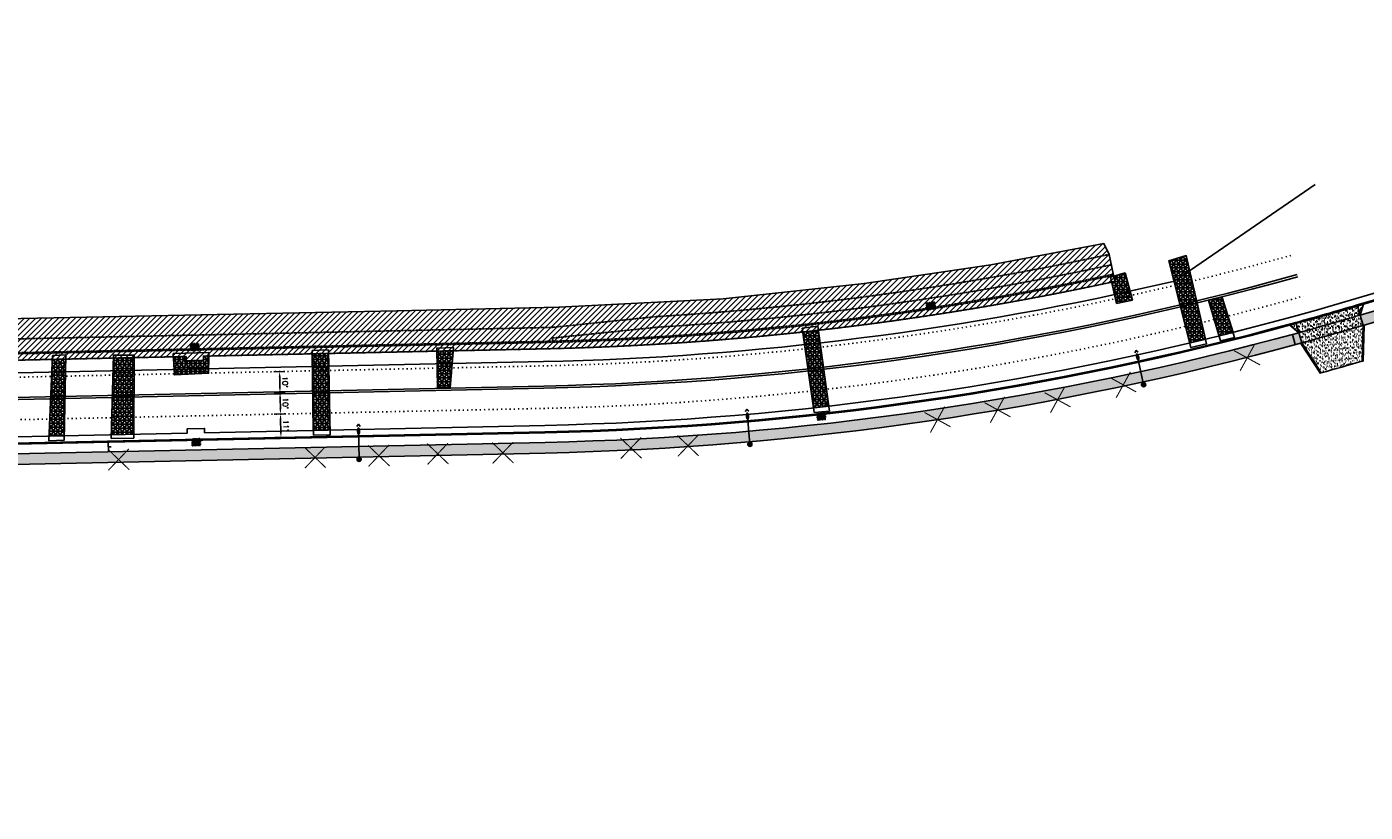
# Model space of a CAD drawing. Extents: x 1490373 to 1515279, y 649283 to 656452.
# Tile 9 of 15: x 1512016 to 1512646, y 652600 to 652970. Entities that reach past the tile are written whole.
import ezdxf

# ---------------------------------------------------------------- set-up
doc = ezdxf.new("R2010")
doc.units = 0
doc.header["$MEASUREMENT"] = 0
doc.header["$PDMODE"] = 34
doc.header["$PDSIZE"] = 0.004
for name, pattern in [('HIDDEN', [0.375, 0.25, -0.125]), ('HIDDEN2', [0.1875, 0.125, -0.0625]), ('motdrum10', [0]), ('motdrum25', [0]), ('pavement_dash', [2, 0.5, -1.5])]:
    doc.linetypes.add(name, pattern=pattern)
for name, color, linetype in [('E-LANELINE', 110, 'Continuous'), ('E-MISC', 51, 'Continuous'), ('MOT-DRUMS', 1, 'Continuous'), ('MOT-SIGNS', 4, 'Continuous'), ('MOT-WORKAREA', 247, 'Continuous'), ('P-CONCRETEAREA', 252, 'Continuous'), ('P-CURB', 6, 'Continuous'), ('P-DRIVE', 1, 'Continuous'), ('P-DRIVEEND', 2, 'Continuous'), ('P-DRIVESTART', 2, 'Continuous'), ('P-FULLDEPTHREPAIR', 252, 'Continuous'), ('P-LABEL', 7, 'Continuous'), ('P-LIGHT-COBRAHEAD', 1, 'Continuous'), ('P-PAVEMENT', 6, 'Continuous'), ('P-SAWCUT', 3, 'Continuous'), ('P-STORM-DISPLAY', 5, 'Continuous'), ('P-TREEREMOVAL', 1, 'Continuous'), ('P-WALK', 4, 'Continuous'), ('SIGN', 7, 'Continuous')]:
    doc.layers.add(name, color=color, linetype=linetype)
doc.styles.get("Standard").update_dxf_attribs({"font": 'simplex.shx'})
doc.dimstyles.new('COEC', dxfattribs={"dimscale": 13.9, "dimtxt": 0.18, "dimasz": 0.18, "dimexe": 0.18, "dimexo": 0.0625, "dimgap": 0.09, "dimtad": 1, "dimzin": 0, "dimdsep": 46, "dimtxsty": 'Standard', "dimcen": 0.09, "dimclrd": 256, "dimclre": 256, "dimclrt": 256, "dimaunit": 1, "dimadec": 4, "dimazin": 0, "dimtfac": 1, "dimtofl": 0, "dimtmove": 0, "dimatfit": 3, "dimfxl": 1, "dimtolj": 1, "dimtzin": 0, "dimlwd": -1, "dimlwe": -1, "dimarcsym": 0})
pattern_1 = [(37.5, (0, 0), (-0.0629933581, 1.926823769), [0, -1.52, 0, -1.7, 0, -1.625]), (7.5, (0, 0), (1.7697767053, 2.8221460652), [0, -0.82, 0, -1.37, 0, -0.525]), (327.5, (-1.23, 0), (3.1141418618, 0.0056590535), [0, -0.5, 0, -1.8, 0, -2.35]), (317.5, (-1.23, 0), (3.0061266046, 0.877675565), [0, -0.25, 0, -1.18, 0, -1.35])]

# ---------------------------------------------------------------- blocks, each defined once
blk = doc.blocks.new('COBRAHEAD')
at = {"layer": 'P-LIGHT-COBRAHEAD'}
h = blk.add_hatch(color=256, dxfattribs=at)
edge = h.paths.add_edge_path()
edge.add_ellipse((1508880.94, 651840.29), major_axis=(0.88, -1.55), ratio=0.5, start_angle=0, end_angle=360)
h = blk.add_hatch(color=256, dxfattribs=at)
h.dxf.hatch_style = 1
edge = h.paths.add_edge_path()
edge.add_arc((1508887.25, 651828.68), 1, 0, 360)
at = {"layer": 'P-LIGHT-COBRAHEAD', "flags": 128}
for points, elevation in [([(1508879.15, 651841.87), (1508879.36, 651843.12), (1508880.54, 651842.67)], 129.62), ([(1508880.08, 651841.85), (1508887.25, 651828.68)], 64.81)]:
    blk.add_lwpolyline(points, dxfattribs=dict(at, elevation=elevation))
at = {"layer": 'P-LIGHT-COBRAHEAD'}
blk.add_circle((1508887.25, 651828.68), 1, dxfattribs=at)
blk = doc.blocks.new('*D404')
at = {"layer": 'Defpoints', "color": 0, "transparency": 16777216}
for p in [(1512131.52, 652797.46), (1512135.32, 652797.54), (1512131.74, 652787.46)]:
    blk.add_point(p, dxfattribs=at)
at = {"layer": 'SIGN', "transparency": 16777216}
for p, q in [((1512132.52, 652797.48), (1512137.82, 652797.6)), ((1512135.48, 652790.05), (1512135.38, 652795.04)), ((1512132.74, 652787.49), (1512138.04, 652787.6))]:
    blk.add_line(p, q, dxfattribs=at)
for points in [[(1512135.79, 652795.05), (1512134.96, 652795.04), (1512135.32, 652797.54)], [(1512135.9, 652790.05), (1512135.07, 652790.04), (1512135.54, 652787.55)]]:
    blk.add_solid(points, dxfattribs=at)
at = {"layer": 'SIGN', "transparency": 16777216, "insert": (1512137.92, 652792.6), "char_height": 2.5, "attachment_point": 5, "rotation": 271.23222}
blk.add_mtext("\\A1;10'", dxfattribs=at)
blk = doc.blocks.new('*D405')
at = {"layer": 'Defpoints', "color": 0, "transparency": 16777216}
for p in [(1512131.42, 652807.46), (1512135.11, 652807.54), (1512131.52, 652797.46)]:
    blk.add_point(p, dxfattribs=at)
at = {"layer": 'SIGN', "transparency": 16777216}
for p, q in [((1512132.42, 652807.48), (1512137.61, 652807.6)), ((1512135.27, 652800.04), (1512135.16, 652805.04)), ((1512132.52, 652797.48), (1512137.82, 652797.6))]:
    blk.add_line(p, q, dxfattribs=at)
for points in [[(1512135.58, 652805.05), (1512134.74, 652805.03), (1512135.11, 652807.54)], [(1512135.68, 652800.05), (1512134.85, 652800.03), (1512135.32, 652797.54)]]:
    blk.add_solid(points, dxfattribs=at)
at = {"layer": 'SIGN', "transparency": 16777216, "insert": (1512137.7, 652802.6), "char_height": 2.5, "attachment_point": 5, "rotation": 271.23222}
blk.add_mtext("\\A1;10'", dxfattribs=at)
blk = doc.blocks.new('370')
at = {"color": 0, "linetype": 'ByBlock'}
for p, q in [((0, 0.1), (0, -0.1)), ((0, 0), (0.063, 0))]:
    blk.add_line(p, q, dxfattribs=at)
blk = doc.blocks.new('*D411')
at = {"layer": 'Defpoints', "color": 0, "transparency": 16777216}
for p in [(1512131.63, 652787.46), (1512131.86, 652776.46), (1512135.77, 652776.55)]:
    blk.add_point(p, dxfattribs=at)
at = {"layer": 'P-LABEL', "transparency": 16777216}
for p, q in [((1512132.63, 652787.48), (1512138.04, 652787.6)), ((1512135.59, 652785.05), (1512135.72, 652779.05)), ((1512132.86, 652776.49), (1512138.27, 652776.6))]:
    blk.add_line(p, q, dxfattribs=at)
for points in [[(1512136.01, 652785.06), (1512135.17, 652785.04), (1512135.54, 652787.55)], [(1512136.14, 652779.06), (1512135.3, 652779.04), (1512135.77, 652776.55)]]:
    blk.add_solid(points, dxfattribs=at)
at = {"layer": 'P-LABEL', "transparency": 16777216, "insert": (1512138.14, 652782.1), "char_height": 2.5, "attachment_point": 5, "rotation": 271.23222}
blk.add_mtext("\\A1;11'", dxfattribs=at)

msp = doc.modelspace()

# ---------------------------------------------------------------- hatches: boundary and pattern name
at = {"layer": 'MOT-WORKAREA'}
h = msp.add_hatch(dxfattribs=at)
h.set_pattern_fill('ANSI31', color=256, scale=15)
edge = h.paths.add_edge_path()
edge.add_line((1510253.711, 652618.364), (1510251.046, 652619.31))
edge.add_line((1510251.046, 652619.31), (1510248.047, 652621.434))
edge.add_line((1510248.047, 652621.434), (1510247.189, 652622.212))
edge.add_line((1510247.189, 652622.212), (1510243.847, 652626.399))
edge.add_line((1510243.847, 652626.399), (1510243.343, 652627.289))
edge.add_line((1510243.343, 652627.289), (1510251.995, 652631.238))
edge.add_line((1510251.995, 652631.238), (1510307.246, 652653.013))
edge.add_line((1510307.246, 652653.013), (1510423.08, 652689.356))
edge.add_line((1510423.08, 652689.356), (1510427.973, 652689.849))
edge.add_line((1510427.973, 652689.849), (1510456.726, 652698.938))
edge.add_line((1510456.726, 652698.938), (1510490.209, 652710.197))
edge.add_line((1510490.209, 652710.197), (1510515.631, 652718.201))
edge.add_line((1510515.631, 652718.201), (1510540.739, 652722.505))
edge.add_line((1510540.739, 652722.505), (1510609.46, 652741.181))
edge.add_line((1510609.46, 652741.181), (1510622.267, 652747.822))
edge.add_line((1510622.267, 652747.822), (1510659.878, 652757.798))
edge.add_line((1510659.878, 652757.798), (1510693.89, 652765.106))
edge.add_line((1510693.89, 652765.106), (1510758.06, 652776.631))
edge.add_line((1510758.06, 652776.631), (1510858.587, 652792.059))
edge.add_line((1510858.587, 652792.059), (1510943.772, 652802.047))
edge.add_line((1510943.772, 652802.047), (1511027.352, 652808.775))
edge.add_line((1511027.352, 652808.775), (1511094.988, 652811.571))
edge.add_line((1511094.988, 652811.571), (1511172.183, 652813.195))
edge.add_line((1511172.183, 652813.195), (1511299.843, 652816.457))
edge.add_line((1511299.843, 652816.457), (1511303.493, 652815.16))
edge.add_line((1511303.493, 652815.16), (1511314.724, 652815.401))
edge.add_line((1511314.724, 652815.401), (1511363.197, 652817.403))
edge.add_line((1511363.197, 652817.403), (1511368.898, 652825.64))
edge.add_line((1511368.898, 652825.64), (1511392.969, 652826.158))
edge.add_line((1511392.969, 652826.158), (1511397.852, 652819.364))
edge.add_line((1511397.852, 652819.364), (1511420.92, 652820.021))
edge.add_line((1511420.92, 652820.021), (1511426.055, 652832.801))
edge.add_line((1511426.055, 652832.801), (1511439.74, 652833.095))
edge.add_line((1511439.74, 652833.095), (1511446.493, 652821.618))
edge.add_line((1511446.493, 652821.618), (1511450.818, 652820.523))
edge.add_line((1511450.818, 652820.523), (1511542.504, 652822.483))
edge.add_line((1511542.504, 652822.483), (1511944.114, 652831.14))
edge.add_line((1511944.114, 652831.14), (1512190.4, 652836.029))
edge.add_line((1512190.4, 652836.029), (1512266.365, 652837.775))
edge.add_line((1512266.365, 652837.775), (1512343.763, 652841.73))
edge.add_line((1512343.763, 652841.73), (1512410.041, 652848.969))
edge.add_line((1512410.041, 652848.969), (1512469.515, 652857.808))
edge.add_line((1512469.515, 652857.808), (1512522.762, 652867.712))
edge.add_line((1512522.762, 652867.712), (1512525.188, 652862.626))
edge.add_line((1512525.188, 652862.626), (1512527.94, 652849.921))
edge.add_arc((1512228.597, 654232.282), 1414.4, 271.232222, 282.218439, ccw=False)
edge.add_line((1512259.013, 652818.209), (1512099.276, 652814.773))
edge.add_line((1512099.276, 652814.773), (1512099.319, 652812.773))
edge.add_line((1512099.319, 652812.773), (1512091.185, 652812.598))
edge.add_line((1512091.185, 652812.598), (1512091.142, 652814.598))
edge.add_line((1512091.142, 652814.598), (1511799.211, 652808.319))
edge.add_line((1511799.211, 652808.319), (1511799.254, 652806.319))
edge.add_line((1511799.254, 652806.319), (1511791.102, 652806.144))
edge.add_line((1511791.102, 652806.144), (1511791.059, 652808.143))
edge.add_line((1511791.059, 652808.143), (1511499.107, 652801.863))
edge.add_line((1511499.107, 652801.863), (1511499.15, 652799.864))
edge.add_line((1511499.15, 652799.864), (1511491.03, 652799.689))
edge.add_line((1511491.03, 652799.689), (1511490.987, 652801.689))
edge.add_line((1511490.987, 652801.689), (1511228.956, 652796.053))
edge.add_line((1511228.956, 652796.053), (1511228.999, 652794.053))
edge.add_line((1511228.999, 652794.053), (1511220.889, 652793.879))
edge.add_line((1511220.889, 652793.879), (1511220.846, 652795.878))
edge.add_line((1511220.846, 652795.878), (1511124.995, 652793.816))
edge.add_arc((1511174.667, 650484.521), 2309.83, 91.232222, 107.542726)
edge.add_line((1510478.445, 652686.926), (1510314.803, 652635.196))
edge.add_line((1510314.803, 652635.196), (1510314.04, 652637.607))
edge.add_line((1510314.04, 652637.607), (1510253.711, 652618.364))
at = {"layer": 'P-CONCRETEAREA'}
h = msp.add_hatch(color=255, dxfattribs=at)
h.dxf.hatch_style = 1
edge = h.paths.add_edge_path()
edge.add_arc((1512228.597, 654232.282), 1458.4, 286.516433, 286.63649, ccw=False)
edge.add_line((1512643.206, 652834.058), (1512644.578, 652829.25))
edge.add_arc((1512228.597, 654232.282), 1463.4, 286.514419, 286.63649)
edge.add_line((1512647.566, 652830.139), (1512646.135, 652834.93))
edge = h.paths.add_edge_path()
edge.add_arc((1512228.597, 654232.282), 1458.4, 286.63649, 291.430618, ccw=False)
edge.add_line((1512646.135, 652834.93), (1512647.566, 652830.139))
edge.add_arc((1512228.597, 654232.282), 1463.4, 286.63649, 291.432632)
edge.add_arc((1512228.597, 654232.282), 1463.4, 291.432632, 292.109763)
edge.add_line((1512779.395, 652876.494), (1512777.513, 652881.126))
edge.add_arc((1512228.597, 654232.282), 1458.4, 291.430618, 292.109763, ccw=False)
h = msp.add_hatch(dxfattribs=at)
h.set_pattern_fill('AR-SAND', color=256)
h.set_pattern_definition(pattern_1)
h.paths.add_polyline_path([(1512613.123, 652830.153, -0.0005159), (1512610.228, 652829.362), (1512614.358, 652825.825)])
h.paths.add_polyline_path([(1512643.206, 652834.058), (1512641.971, 652838.385, -0.0051587), (1512613.123, 652830.153), (1512614.358, 652825.825, 0.0051428)])
h.paths.add_polyline_path([(1512644.846, 652839.241, -0.0005159), (1512641.971, 652838.385), (1512643.206, 652834.058)])
h.paths.add_polyline_path([(1512643.206, 652834.058, -0.0051428), (1512614.358, 652825.825), (1512615.73, 652821.017, 0.0051252), (1512644.578, 652829.25)])
h = msp.add_hatch(dxfattribs=at)
h.set_pattern_fill('AR-SAND', color=256)
h.set_pattern_definition(pattern_1)
h.paths.add_polyline_path([(1512632.435, 652825.706, -0.0029643), (1512615.73, 652821.017), (1512624.936, 652806.961), (1512636.842, 652810.358)])
h.paths.add_polyline_path([(1512644.578, 652829.25, -0.0021609), (1512632.435, 652825.706), (1512636.842, 652810.358), (1512644.177, 652812.452)])
h.paths.add_polyline_path([(1512624.47, 652807.263), (1512625.171, 652807.463), (1512624.914, 652808.365), (1512624.213, 652808.165)], flags=25)
h.paths.add_polyline_path([(1512643.712, 652812.754), (1512644.413, 652812.954), (1512644.155, 652813.856), (1512643.454, 652813.656)], flags=24)
h = msp.add_hatch(color=255, dxfattribs=at)
h.dxf.hatch_style = 1
h.paths.add_polyline_path([(1511990.941, 652768.432), (1511987.942, 652768.368), (1511988.049, 652763.369), (1511991.049, 652763.434)])
h.paths.add_polyline_path([(1512612.722, 652820.196), (1512611.41, 652825.02, -0.0610993), (1512259.959, 652774.219), (1511990.941, 652768.432), (1511991.049, 652763.434), (1512260.067, 652769.22, 0.0610993)])
h.paths.add_polyline_path([(1512614.358, 652825.825, -0.0005238), (1512611.41, 652825.02), (1512612.722, 652820.196, 0.0005326), (1512615.73, 652821.017)])
h.paths.add_polyline_path([(1512588.006, 652813.74), (1512590.986, 652814.54), (1512590.246, 652817.299), (1512587.265, 652816.499)], flags=24)
h.paths.add_polyline_path([(1512442.364, 652784.88), (1512445.404, 652785.412), (1512444.911, 652788.227), (1512441.871, 652787.695)], flags=24)
h.paths.add_polyline_path([(1512470.563, 652789.527), (1512473.603, 652790.059), (1512473.11, 652792.874), (1512470.07, 652792.342)], flags=24)
h.paths.add_polyline_path([(1512498.844, 652794.149), (1512501.872, 652794.747), (1512501.318, 652797.55), (1512498.291, 652796.952)], flags=24)
h.paths.add_polyline_path([(1512529.73, 652801.158), (1512532.746, 652801.811), (1512532.142, 652804.603), (1512529.126, 652803.951)], flags=24)
h.paths.add_polyline_path([(1512586.601, 652813.501), (1512589.581, 652814.301), (1512588.841, 652817.06), (1512585.86, 652816.26)], flags=24)
h.paths.add_polyline_path([(1512379.575, 652774.609), (1512384.149, 652775.181), (1512383.794, 652778.016), (1512379.22, 652777.444)], flags=25)
h.paths.add_polyline_path([(1512149.727, 652767.405), (1512152.812, 652767.471), (1512152.75, 652770.328), (1512149.665, 652770.262)], flags=24)
h.paths.add_polyline_path([(1512179.703, 652768.251), (1512182.788, 652768.317), (1512182.726, 652771.174), (1512179.641, 652771.108)], flags=24)
h.paths.add_polyline_path([(1512207.407, 652769.143), (1512210.492, 652769.209), (1512210.43, 652772.066), (1512207.345, 652772)], flags=24)
h.paths.add_polyline_path([(1512238.021, 652769.604), (1512241.106, 652769.67), (1512241.044, 652772.527), (1512237.959, 652772.461)], flags=24)
h.paths.add_polyline_path([(1512298.221, 652771.755), (1512301.301, 652771.943), (1512301.127, 652774.795), (1512298.047, 652774.607)], flags=24)
h.paths.add_polyline_path([(1512325.081, 652772.814), (1512328.157, 652773.049), (1512327.939, 652775.898), (1512324.863, 652775.663)], flags=24)
h.paths.add_polyline_path([(1512057.341, 652766.428), (1512060.426, 652766.494), (1512060.364, 652769.351), (1512057.279, 652769.285)], flags=24)
at = {"layer": 'P-FULLDEPTHREPAIR'}
h = msp.add_hatch(dxfattribs=at)
h.set_pattern_fill('NET3', color=256, scale=15)
h.paths.add_polyline_path([(1512570.546, 652822.767), (1512561.428, 652862.082), (1512553.289, 652859.62), (1512563.098, 652820.981)])
h = msp.add_hatch(dxfattribs=at)
h.set_pattern_fill('NET3', color=256, scale=15)
h.set_pattern_definition([(0, (-47.6456, 10.5806), (0, 1.875), []), (60, (-47.6456, 10.5806), (-1.623797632, 0.9375), []), (120, (-47.6456, 10.5806), (-1.623797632, -0.9375), [])])
h.paths.add_polyline_path([(1512527.94, 652849.921), (1512527.412, 652852.357), (1512532.71, 652853.894), (1512536.155, 652841.04), (1512528.687, 652839.604), (1512526.33, 652849.573)])
h = msp.add_hatch(dxfattribs=at)
h.set_pattern_fill('NET3', color=256, scale=15)
h.paths.add_polyline_path([(1512571.941, 652841.173), (1512578.329, 652842.418), (1512583.446, 652825.96), (1512576.894, 652824.322)])
h = msp.add_hatch(dxfattribs=at)
h.set_pattern_fill('NET3', color=256, scale=15)
h.paths.add_polyline_path([(1512386.193, 652790.469), (1512393.31, 652791.265), (1512388.441, 652826.943), (1512381.16, 652826.134)])
h = msp.add_hatch(dxfattribs=at)
h.set_pattern_fill('NET3', color=256, scale=15)
h.paths.add_polyline_path([(1512085.214, 652814.47), (1512091.142, 652814.598), (1512091.185, 652812.598), (1512099.319, 652812.773), (1512099.276, 652814.773), (1512101.887, 652814.829), (1512101.767, 652806.758), (1512085.649, 652805.981)])
h = msp.add_hatch(dxfattribs=at)
h.set_pattern_fill('NET3', color=256, scale=15)
h.paths.add_polyline_path([(1512150.503, 652815.875), (1512150.982, 652779.877), (1512158.793, 652780.045), (1512158.137, 652816.039)])
h = msp.add_hatch(dxfattribs=at)
h.set_pattern_fill('NET3', color=256, scale=15)
h.set_pattern_definition([(0, (58.5765, 4.5106), (0, 1.875), []), (60, (58.5765, 4.5106), (-1.623797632, 0.9375), []), (120, (58.5765, 4.5106), (-1.623797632, -0.9375), [])])
h.paths.add_polyline_path([(1512209.045, 652817.134), (1512209.297, 652799.807), (1512215.363, 652799.935), (1512216.83, 652817.301)])
h = msp.add_hatch(dxfattribs=at)
h.set_pattern_fill('NET3', color=256, scale=15)
h.set_pattern_definition([(0, (58.7816, 2.0503), (0, 1.875), []), (60, (58.7816, 2.0503), (-1.623797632, 0.9375), []), (120, (58.7816, 2.0503), (-1.623797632, -0.9375), [])])
h.paths.add_polyline_path([(1512026.752, 652777.205), (1512033.899, 652777.358), (1512034.588, 652813.381), (1512028.306, 652813.246)])
h = msp.add_hatch(dxfattribs=at)
h.set_pattern_fill('NET3', color=256, scale=15)
h.set_pattern_definition([(0, (91.1987, 1.5377), (0, 1.875), []), (60, (91.1987, 1.5377), (-1.623797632, 0.9375), []), (120, (91.1987, 1.5377), (-1.623797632, -0.9375), [])])
h.paths.add_polyline_path([(1512056.049, 652777.835), (1512066.559, 652778.061), (1512066.685, 652814.072), (1512056.969, 652813.863)])
at = {"layer": 'P-STORM-DISPLAY'}
h = msp.add_hatch(color=256, dxfattribs=at)
h.dxf.hatch_style = 1
h.paths.add_polyline_path([(1512442.845, 652840.019), (1512439.468, 652839.503), (1512439.807, 652837.279), (1512443.185, 652837.795)])
h = msp.add_hatch(color=256, dxfattribs=at)
h.dxf.hatch_style = 1
h.paths.add_polyline_path([(1512096.832, 652820.472), (1512093.416, 652820.398), (1512093.464, 652818.149), (1512096.88, 652818.222)])
h = msp.add_hatch(color=256, dxfattribs=at)
h.dxf.hatch_style = 1
h.paths.add_polyline_path([(1512388.287, 652784.913), (1512391.682, 652785.292), (1512391.433, 652787.528), (1512388.037, 652787.15)])
h = msp.add_hatch(color=256, dxfattribs=at)
h.dxf.hatch_style = 1
h.paths.add_polyline_path([(1512094.237, 652772.905), (1512097.653, 652772.978), (1512097.605, 652775.228), (1512094.189, 652775.154)])

# ---------------------------------------------------------------- linework, layer by layer
at = {"layer": 'E-LANELINE', "linetype": 'pavement_dash', "flags": 128}
for points in [[(1511351.07, 652790.677), (1512259.185, 652810.211, 0.0627733), (1512611.107, 652862.279, 0.0627733)], [(1511351.5, 652770.682), (1512259.615, 652790.215, 0.0627733), (1512616.486, 652843.016, 0.0627733)]]:
    msp.add_lwpolyline(points, format="xyb", dxfattribs=at)
at = {"layer": 'E-LANELINE', "flags": 128}
for points in [[(1511351.274, 652781.18), (1512259.389, 652800.713, 0.0627733), (1512613.662, 652853.129, 0.0627733)], [(1511351.296, 652780.18), (1512259.411, 652799.713, 0.0627733), (1512613.931, 652852.166, 0.0627733)]]:
    msp.add_lwpolyline(points, format="xyb", dxfattribs=at)
at = {"layer": 'E-MISC', "flags": 128}
for points in [[(1512561.428, 652862.082), (1512553.289, 652859.62), (1512563.644, 652818.831), (1512571.042, 652820.628)], [(1512532.71, 652853.894), (1512525.784, 652851.884), (1512528.687, 652839.604), (1512536.155, 652841.04)], [(1512577.593, 652821.945), (1512584.174, 652823.619), (1512578.329, 652842.418), (1512571.941, 652841.173)], [(1512380.895, 652828.011), (1512388.168, 652828.94), (1512393.623, 652788.975), (1512386.502, 652788.277)], [(1512026.657, 652775.008), (1512033.859, 652775.278), (1512034.625, 652815.341), (1512028.384, 652815.046)], [(1512056.001, 652775.973), (1512066.553, 652776.236), (1512066.689, 652815.189), (1512057.005, 652815.255)], [(1512085.135, 652816.016), (1512085.649, 652805.981), (1512101.767, 652806.758), (1512101.911, 652816.48)], [(1512158.106, 652817.73), (1512150.483, 652817.382), (1512151.012, 652777.654), (1512158.835, 652777.749)], [(1512209.297, 652799.807), (1512215.363, 652799.935), (1512216.955, 652818.779), (1512209.024, 652818.549)]]:
    msp.add_lwpolyline(points, close=True, dxfattribs=at)
at = {"layer": 'MOT-DRUMS', "linetype": 'motdrum10', "ltscale": 0.05, "flags": 128}
msp.add_lwpolyline([(1512622.085, 652895.595), (1512555.919, 652850.111)], dxfattribs=at)
at = {"layer": 'MOT-DRUMS', "linetype": 'motdrum25', "ltscale": 0.05, "flags": 128}
msp.add_lwpolyline([(1512555.919, 652850.111, -0.0528057), (1512259.142, 652812.21), (1511125.124, 652787.818, 0.0712884), (1510480.254, 652681.205), (1510224.122, 652600.237, 0.0528057)], format="xyb", dxfattribs=at)
at = {"layer": 'MOT-WORKAREA', "flags": 128}
msp.add_lwpolyline([(1511944.114, 652831.14), (1512190.4, 652836.029), (1512266.365, 652837.775), (1512343.763, 652841.73), (1512410.041, 652848.969), (1512469.515, 652857.808), (1512522.762, 652867.712), (1512525.188, 652862.626), (1512527.94, 652849.921, -0.0479732), (1512259.013, 652818.209), (1512099.276, 652814.773), (1512099.319, 652812.773), (1512091.185, 652812.598), (1512091.142, 652814.598), (1511799.211, 652808.319)], format="xyb", dxfattribs=at)
at = {"layer": 'P-CURB'}
msp.add_lwpolyline([(1511352.968, 652759.211), (1512259.863, 652778.718, 0.1235966), (1512942.666, 652965.818), (1512948.821, 652969.288)], format="xyb", dxfattribs=at)
at = {"layer": 'P-CURB', "linetype": 'HIDDEN2'}
msp.add_lwpolyline([(1510364.283, 652654.508), (1510477.39, 652690.263, -0.0712884), (1511124.92, 652797.316), (1512258.938, 652821.708, 0.0479732), (1512527.199, 652853.342, 0.0479732)], format="xyb", dxfattribs=at)
at = {"layer": 'P-DRIVE', "flags": 128}
for points in [[(1512644.846, 652839.241), (1512644.709, 652839.722)], [(1512644.578, 652829.25), (1512641.834, 652838.866)], [(1512644.846, 652839.241), (1512643.206, 652834.058)], [(1512610.228, 652829.362), (1512610.091, 652829.843)], [(1512610.228, 652829.362), (1512614.358, 652825.825)], [(1512615.73, 652821.017), (1512612.985, 652830.634)], [(1512644.578, 652829.25), (1512644.177, 652812.452)], [(1512644.578, 652829.25), (1512645.078, 652829.238)], [(1512645.078, 652829.238), (1512644.677, 652812.44)], [(1512615.311, 652820.743), (1512615.73, 652821.017)], [(1512615.73, 652821.017), (1512624.936, 652806.961)], [(1512615.311, 652820.743), (1512624.517, 652806.687)], [(1512644.177, 652812.452), (1512644.677, 652812.44)], [(1512624.517, 652806.687), (1512624.936, 652806.961)]]:
    msp.add_lwpolyline(points, dxfattribs=at)
at = {"layer": 'P-DRIVE'}
for points in [[(1512614.358, 652825.825, 0.0051428), (1512643.206, 652834.058)], [(1512615.73, 652821.017, 0.0051252), (1512644.578, 652829.25)]]:
    msp.add_lwpolyline(points, format="xyb", dxfattribs=at)
at = {"layer": 'P-DRIVEEND'}
msp.add_arc((1512228.597, 654232.282), 1479.4, 285.539641, 286.314602, dxfattribs=at)
at = {"layer": 'P-DRIVESTART'}
msp.add_lwpolyline([(1512612.985, 652830.634, 0.0051605), (1512641.834, 652838.866, 0.0033433)], format="xyb", dxfattribs=at)
at = {"layer": 'P-FULLDEPTHREPAIR', "flags": 128}
for points in [[(1512570.546, 652822.767), (1512561.428, 652862.082), (1512553.289, 652859.62), (1512563.098, 652820.981), (1512570.546, 652822.767)], [(1512571.941, 652841.173), (1512578.329, 652842.418), (1512583.446, 652825.96), (1512576.894, 652824.322), (1512571.941, 652841.173)], [(1512386.193, 652790.469), (1512393.31, 652791.265), (1512388.441, 652826.943), (1512381.16, 652826.134), (1512386.193, 652790.469)], [(1512101.887, 652814.829), (1512101.767, 652806.758), (1512085.649, 652805.981), (1512085.214, 652814.47)], [(1512150.503, 652815.875), (1512150.982, 652779.877), (1512158.793, 652780.045), (1512158.137, 652816.039), (1512150.503, 652815.875)]]:
    msp.add_lwpolyline(points, dxfattribs=at)
at = {"layer": 'P-PAVEMENT'}
for points in [[(1512641.834, 652838.866, 0.0563337), (1512942.42, 652966.253), (1512948.576, 652969.724)], [(1511987.834, 652773.367), (1512259.852, 652779.218, 0.0616162), (1512612.985, 652830.634, 0.0616162)]]:
    msp.add_lwpolyline(points, format="xyb", dxfattribs=at)
at = {"layer": 'P-PAVEMENT', "linetype": 'HIDDEN2'}
msp.add_lwpolyline([(1511442.685, 652803.651), (1512258.949, 652821.208, 0.0479732), (1512527.305, 652852.853, 0.0479732)], format="xyb", dxfattribs=at)
at = {"layer": 'P-SAWCUT'}
msp.add_lwpolyline([(1510632.237, 652692.704, -0.0291647), (1510892.869, 652740.821), (1510892.621, 652742.806, -0.0009788), (1510901.465, 652743.893), (1510901.705, 652741.907, -0.0247123), (1511125.769, 652757.825), (1511221.244, 652759.878), (1511221.201, 652761.878), (1511229.388, 652762.054), (1511229.431, 652760.054), (1511491.83, 652765.699), (1511491.787, 652767.698), (1511499.872, 652767.872), (1511499.915, 652765.873), (1511791.528, 652772.145), (1511791.485, 652774.145), (1511799.657, 652774.32), (1511799.7, 652772.321), (1512091.72, 652778.602), (1512091.677, 652780.602), (1512099.839, 652780.777), (1512099.882, 652778.778), (1512259.787, 652782.217, 0.1235966), (1512940.947, 652968.867)], format="xyb", dxfattribs=at)
at = {"layer": 'P-SAWCUT', "flags": 128}
msp.add_lwpolyline([(1512525.188, 652862.626), (1512527.94, 652849.921)], dxfattribs=at)
at = {"layer": 'P-SAWCUT', "linetype": 'HIDDEN2'}
msp.add_lwpolyline([(1512099.276, 652814.773), (1512259.013, 652818.209, 0.0479732), (1512527.94, 652849.921, 0.0479732)], format="xyb", dxfattribs=at)
for points in [[(1511799.211, 652808.319), (1512091.142, 652814.598)], [(1512091.185, 652812.598), (1512099.319, 652812.773)]]:
    msp.add_lwpolyline(points, dxfattribs=at)
at = {"layer": 'P-SAWCUT', "linetype": 'HIDDEN2', "flags": 128}
for points in [[(1512091.142, 652814.598), (1512091.185, 652812.598)], [(1512099.276, 652814.773), (1512099.319, 652812.773)]]:
    msp.add_lwpolyline(points, dxfattribs=at)
at = {"layer": 'P-STORM-DISPLAY', "linetype": 'HIDDEN', "ltscale": 0.05, "flags": 128}
for points, elevation in [([(1512439.183, 652839.713), (1512443.055, 652840.304)], 1544.715), ([(1512439.673, 652836.5), (1512439.183, 652839.713)], 1544.715), ([(1512443.545, 652837.091), (1512443.055, 652840.304)], 1544.715), ([(1512439.673, 652836.5), (1512443.545, 652837.091)], 1544.715), ([(1512093.16, 652820.643), (1512097.076, 652820.727)], 1543.216), ([(1512093.23, 652817.393), (1512093.16, 652820.643)], 1543.216), ([(1512093.23, 652817.393), (1512097.146, 652817.478)], 1543.216), ([(1512097.146, 652817.478), (1512097.076, 652820.727)], 1543.216), ([(1512391.598, 652788.301), (1512387.706, 652787.867)], 1546.184), ([(1512387.706, 652787.867), (1512388.066, 652784.637)], 1546.184), ([(1512391.958, 652785.071), (1512388.066, 652784.637)], 1546.184), ([(1512391.598, 652788.301), (1512391.958, 652785.071)], 1546.184), ([(1512097.839, 652775.983), (1512093.923, 652775.899)], 1543.161), ([(1512093.923, 652775.899), (1512093.993, 652772.65)], 1543.161), ([(1512097.909, 652772.734), (1512093.993, 652772.65)], 1543.161), ([(1512097.839, 652775.983), (1512097.909, 652772.734)], 1543.161)]:
    msp.add_lwpolyline(points, dxfattribs=dict(at, elevation=elevation))
at = {"layer": 'P-STORM-DISPLAY', "flags": 128}
for points, elevation in [([(1512439.468, 652839.503), (1512442.845, 652840.019)], 1544.715), ([(1512443.26, 652837.301), (1512442.845, 652840.019)], 1544.715), ([(1512439.883, 652836.785), (1512439.468, 652839.503)], 1544.715), ([(1512439.807, 652837.279), (1512443.185, 652837.795)], 1544.715), ([(1512439.883, 652836.785), (1512443.26, 652837.301)], 1544.715), ([(1512093.416, 652820.398), (1512096.832, 652820.472)], 1543.216), ([(1512093.475, 652817.649), (1512093.416, 652820.398)], 1543.216), ([(1512093.464, 652818.149), (1512096.88, 652818.222)], 1543.216), ([(1512093.475, 652817.649), (1512096.891, 652817.722)], 1543.216), ([(1512096.891, 652817.722), (1512096.832, 652820.472)], 1543.216), ([(1512391.377, 652788.025), (1512387.982, 652787.646)], 1546.184), ([(1512387.982, 652787.646), (1512388.287, 652784.913)], 1546.184), ([(1512391.433, 652787.528), (1512388.037, 652787.15)], 1546.184), ([(1512391.682, 652785.292), (1512388.287, 652784.913)], 1546.184), ([(1512391.377, 652788.025), (1512391.682, 652785.292)], 1546.184), ([(1512097.594, 652775.728), (1512094.178, 652775.654)], 1543.161), ([(1512094.178, 652775.654), (1512094.237, 652772.905)], 1543.161), ([(1512097.605, 652775.228), (1512094.189, 652775.154)], 1543.161), ([(1512097.653, 652772.978), (1512094.237, 652772.905)], 1543.161), ([(1512097.594, 652775.728), (1512097.653, 652772.978)], 1543.161)]:
    msp.add_lwpolyline(points, dxfattribs=dict(at, elevation=elevation))
at = {"layer": 'P-TREEREMOVAL', "const_width": 0.5, "flags": 128}
for points, elevation in [([(1512596.195, 652810.628), (1512590.106, 652813.971), (1512584.017, 652817.314)], 780.938), ([(1512593.449, 652820.06), (1512590.106, 652813.971), (1512586.763, 652807.882)], 780.938), ([(1512537.928, 652797.943), (1512531.839, 652801.286), (1512525.75, 652804.629)], 780.72), ([(1512535.182, 652807.375), (1512531.839, 652801.286), (1512528.496, 652795.197)], 780.72), ([(1512476.018, 652795.66), (1512472.675, 652789.571), (1512469.332, 652783.482)], 780.518), ([(1512507.044, 652790.896), (1512500.955, 652794.239), (1512494.866, 652797.582)], 780.795), ([(1512504.298, 652800.328), (1512500.955, 652794.239), (1512497.612, 652788.15)], 780.795), ([(1512447.819, 652791.013), (1512444.476, 652784.924), (1512441.133, 652778.835)], 780.255), ([(1512478.764, 652786.228), (1512472.675, 652789.571), (1512466.586, 652792.914)], 780.518), ([(1512450.565, 652781.581), (1512444.476, 652784.924), (1512438.387, 652788.267)], 780.255), ([(1512305.13, 652776.578), (1512300.325, 652771.562), (1512295.52, 652766.546)], 779.589), ([(1512332.203, 652767.848), (1512327.187, 652772.653), (1512322.171, 652777.458)], 779.757), ([(1512331.992, 652777.669), (1512327.187, 652772.653), (1512322.382, 652767.637)], 779.757), ([(1512064.451, 652761.347), (1512059.435, 652766.152), (1512054.419, 652770.957)], 777.016), ([(1512064.24, 652771.168), (1512059.435, 652766.152), (1512054.63, 652761.136)], 777.016), ([(1512156.837, 652762.324), (1512151.821, 652767.129), (1512146.805, 652771.934)], 777.631), ([(1512156.626, 652772.145), (1512151.821, 652767.129), (1512147.016, 652762.113)], 777.631), ([(1512186.813, 652763.17), (1512181.797, 652767.975), (1512176.781, 652772.78)], 777.794), ([(1512186.602, 652772.991), (1512181.797, 652767.975), (1512176.992, 652762.959)], 777.794), ([(1512214.517, 652764.062), (1512209.501, 652768.867), (1512204.485, 652773.672)], 778.175), ([(1512214.306, 652773.883), (1512209.501, 652768.867), (1512204.696, 652763.851)], 778.175), ([(1512245.131, 652764.523), (1512240.115, 652769.328), (1512235.099, 652774.133)], 778.71), ([(1512244.92, 652774.344), (1512240.115, 652769.328), (1512235.31, 652764.312)], 778.71), ([(1512305.341, 652766.757), (1512300.325, 652771.562), (1512295.309, 652776.367)], 779.589)]:
    msp.add_lwpolyline(points, dxfattribs=dict(at, elevation=elevation))
at = {"layer": 'P-WALK'}
for points in [[(1512644.578, 652829.25, 0.0244191), (1512779.395, 652876.494, 0.021463)], [(1511987.942, 652768.368), (1512259.959, 652774.219, 0.0616251), (1512614.358, 652825.825, 0.0616251)], [(1511988.049, 652763.369), (1512260.067, 652769.22, 0.0616339), (1512615.73, 652821.017, 0.0616339)]]:
    msp.add_lwpolyline(points, format="xyb", dxfattribs=at)
at = {"layer": 'P-WALK', "linetype": 'HIDDEN2'}
for points in [[(1512312.178, 652833.376, 0.0384127), (1512525.188, 652862.626, 0.0384127)], [(1512312.586, 652828.392, 0.0383932), (1512526.246, 652857.74, 0.0383932)], [(1511448.533, 652810.778), (1512258.798, 652828.206, 0.000816), (1512263.381, 652828.313, 0.000816)]]:
    msp.add_lwpolyline(points, format="xyb", dxfattribs=at)
at = {"layer": 'P-WALK', "linetype": 'HIDDEN2', "flags": 128}
for points in [[(1512263.381, 652828.313), (1512312.178, 652833.376)], [(1512263.505, 652823.299), (1512312.586, 652828.392)], [(1512263.505, 652823.299), (1512263.542, 652821.815)]]:
    msp.add_lwpolyline(points, dxfattribs=at)
at = {"layer": 'P-WALK', "flags": 128}
msp.add_lwpolyline([(1512611.41, 652825.02), (1512612.722, 652820.196)], dxfattribs=at)
at = {"layer": 'P-WALK'}
msp.add_arc((1512228.597, 654232.282), 1458.4, 286.516433, 292.109763, dxfattribs=at)

# ---------------------------------------------------------------- block references
at = {"layer": 'MOT-SIGNS', "xscale": 20, "yscale": 20, "zscale": 20, "rotation": 1.232222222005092}
msp.add_blockref('370', (1512054.634, 652772.053), dxfattribs=at)
at = {"layer": 'P-LIGHT-COBRAHEAD'}
for p, rotation in [((-118917.409, 452892.617, -64.809), 343.6218387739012), ((-131290.672, 659565.869, -64.809), 336.3992164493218), ((-127535.908, 766685.478, -64.809), 332.6617402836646)]:
    msp.add_blockref('COBRAHEAD', p, dxfattribs=dict(at, rotation=rotation))

# ---------------------------------------------------------------- dimensions: what is measured, and where the dimension line sits
at = {"layer": 'P-LABEL'}
dim = msp.add_aligned_dim(p1=(1512131.627, 652787.462), p2=(1512131.864, 652776.465), distance=3.91, text="11'", dimstyle='COEC', override={"dimscale": 20, "dimtxt": 0.125, "dimasz": 0.125, "dimexe": 0.125, "dimexo": 0.05, "dimgap": 0.05}, dxfattribs=at)
dim.commit()
dim.dimension.update_dxf_attribs({"geometry": '*D411', "text_midpoint": (1512138.143, 652782.101)})
at = {"layer": 'SIGN'}
dim = msp.add_linear_dim(base=(1512135.107, 652807.542), p1=(1512131.525, 652797.462), p2=(1512131.415, 652807.462), angle=271.232222, text="10'", dimstyle='COEC', override={"dimscale": 20, "dimtxt": 0.125, "dimasz": 0.125, "dimexe": 0.125, "dimexo": 0.05, "dimgap": 0.05, "dimtmove": 1}, dxfattribs=at)
dim.commit()
dim.dimension.update_dxf_attribs({"geometry": '*D405', "text_midpoint": (1512137.702, 652802.596)})
dim = msp.add_aligned_dim(p1=(1512131.74, 652787.465), p2=(1512131.525, 652797.462), distance=-3.798, text="10'", dimstyle='COEC', override={"dimscale": 20, "dimtxt": 0.125, "dimasz": 0.125, "dimexe": 0.125, "dimexo": 0.05, "dimgap": 0.05}, dxfattribs=at)
dim.commit()
dim.dimension.update_dxf_attribs({"geometry": '*D404', "text_midpoint": (1512137.917, 652792.599)})

doc.saveas('drawing.dxf')
